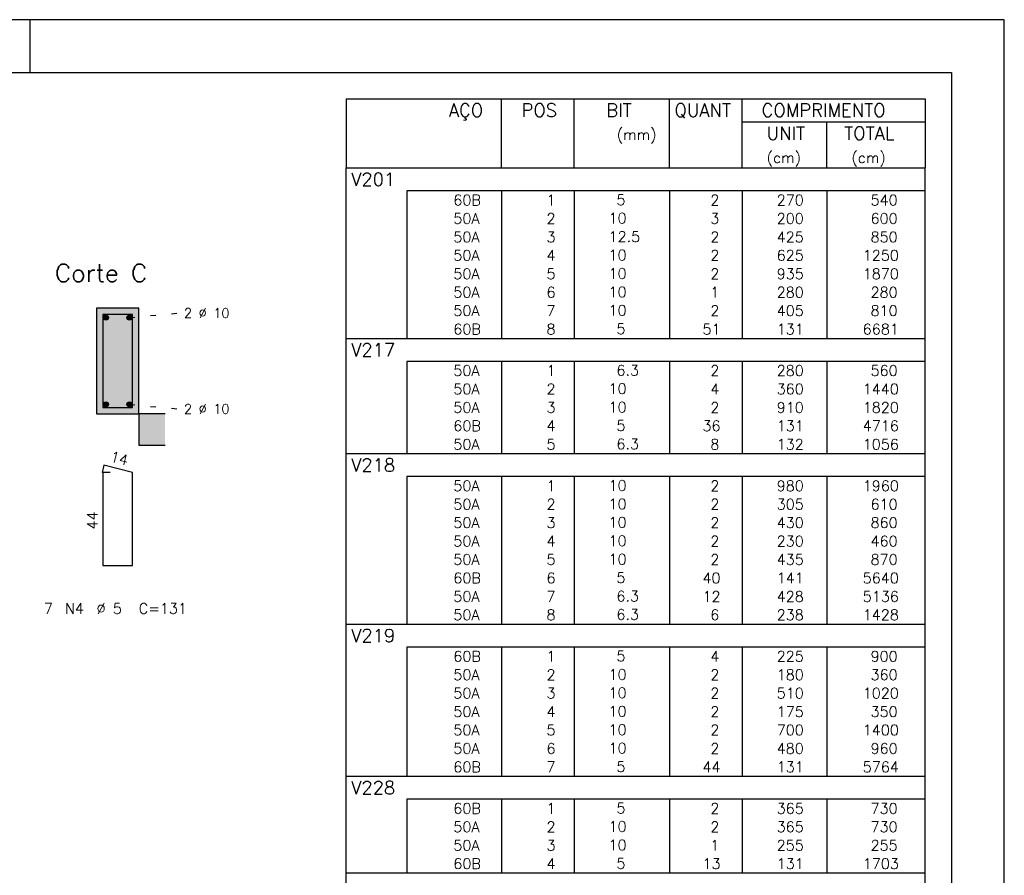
# Model space of a CAD drawing. Extents: x 0 to 84.1, y 0 to 59.4.
# Tile 8 of 8: x 65.4 to 84.1, y 43.2 to 59.4. Entities that reach past the tile are written whole.
import ezdxf

# ---------------------------------------------------------------- set-up
doc = ezdxf.new("R2010")
doc.units = 0
doc.header["$MEASUREMENT"] = 0
doc.linetypes.add('ESTILO_TQS_0002', pattern=[0.4, 0.1, -0.3])
for name, color, linetype in [('1', 1, 'CONTINUOUS'), ('2', 2, 'CONTINUOUS'), ('4', 4, 'CONTINUOUS'), ('6', 6, 'CONTINUOUS'), ('9', 9, 'CONTINUOUS')]:
    doc.layers.add(name, color=color, linetype=linetype)
doc.styles.get("Standard").update_dxf_attribs({"font": 'ROMANS.SHX'})

msp = doc.modelspace()

# ---------------------------------------------------------------- linework, layer by layer
at = {"layer": '1', "linetype": 'ESTILO_TQS_0002'}
for p, q in [((67.485, 53.745), (68.43, 53.83)), ((67.485, 52.095), (68.43, 52.01))]:
    msp.add_line(p, q, dxfattribs=at)
at = {"layer": '1', "linetype": 'Continuous'}
for centre in [(67.035, 53.745), (67.485, 53.745), (67.035, 52.095), (67.485, 52.095)]:
    msp.add_circle(centre, 0.05, dxfattribs=at)
at = {"layer": '2', "linetype": 'Continuous'}
for p, q in [((84.1, 59.4), (0, 59.4)), ((65.6, 58.4), (65.6, 59.4)), ((84.1, 0), (84.1, 59.4)), ((71.6, 57.9), (71.6, 56.588)), ((71.6, 57.9), (82.6, 57.9)), ((74.55, 56.588), (74.55, 57.9)), ((75.93, 56.588), (75.93, 57.9)), ((77.74, 56.588), (77.74, 57.9)), ((79.12, 56.588), (79.12, 57.9)), ((82.6, 57.9), (82.6, 56.588)), ((79.12, 57.463), (82.6, 57.463)), ((80.73, 56.588), (80.73, 57.463)), ((71.6, 56.588), (82.6, 56.588)), ((71.6, 56.15), (71.6, 56.588)), ((71.6, 56.588), (82.6, 56.588)), ((82.6, 56.15), (82.6, 56.588)), ((71.6, 55.8), (71.6, 56.15)), ((82.6, 56.15), (72.75, 56.15)), ((72.75, 56.15), (72.75, 55.8)), ((74.55, 56.15), (74.55, 55.8)), ((75.93, 56.15), (75.93, 55.8)), ((77.74, 56.15), (77.74, 55.8)), ((79.12, 56.15), (79.12, 55.8)), ((80.73, 56.15), (80.73, 55.8)), ((82.6, 55.8), (82.6, 56.15)), ((71.6, 55.45), (71.6, 55.8)), ((72.75, 55.8), (72.75, 55.45)), ((74.55, 55.8), (74.55, 55.45)), ((75.93, 55.8), (75.93, 55.45)), ((77.74, 55.8), (77.74, 55.45)), ((79.12, 55.8), (79.12, 55.45)), ((80.73, 55.8), (80.73, 55.45)), ((82.6, 55.45), (82.6, 55.8)), ((71.6, 55.1), (71.6, 55.45)), ((72.75, 55.45), (72.75, 55.1)), ((74.55, 55.45), (74.55, 55.1)), ((75.93, 55.45), (75.93, 55.1)), ((77.74, 55.45), (77.74, 55.1)), ((79.12, 55.45), (79.12, 55.1)), ((80.73, 55.45), (80.73, 55.1)), ((82.6, 55.1), (82.6, 55.45)), ((71.6, 54.75), (71.6, 55.1)), ((72.75, 55.1), (72.75, 54.75)), ((74.55, 55.1), (74.55, 54.75)), ((75.93, 55.1), (75.93, 54.75)), ((77.74, 55.1), (77.74, 54.75)), ((79.12, 55.1), (79.12, 54.75)), ((80.73, 55.1), (80.73, 54.75)), ((82.6, 54.75), (82.6, 55.1)), ((71.6, 54.4), (71.6, 54.75)), ((72.75, 54.75), (72.75, 54.4)), ((74.55, 54.75), (74.55, 54.4)), ((75.93, 54.75), (75.93, 54.4)), ((77.74, 54.75), (77.74, 54.4)), ((79.12, 54.75), (79.12, 54.4)), ((80.73, 54.75), (80.73, 54.4)), ((82.6, 54.4), (82.6, 54.75)), ((71.6, 54.05), (71.6, 54.4)), ((72.75, 54.4), (72.75, 54.05)), ((74.55, 54.4), (74.55, 54.05)), ((75.93, 54.4), (75.93, 54.05)), ((77.74, 54.4), (77.74, 54.05)), ((79.12, 54.4), (79.12, 54.05)), ((80.73, 54.4), (80.73, 54.05)), ((82.6, 54.05), (82.6, 54.4)), ((71.6, 53.7), (71.6, 54.05)), ((72.75, 54.05), (72.75, 53.7)), ((74.55, 54.05), (74.55, 53.7)), ((75.93, 54.05), (75.93, 53.7)), ((77.74, 54.05), (77.74, 53.7)), ((79.12, 54.05), (79.12, 53.7)), ((80.73, 54.05), (80.73, 53.7)), ((82.6, 53.7), (82.6, 54.05)), ((67.66, 53.92), (66.86, 53.92)), ((66.86, 53.92), (66.86, 51.92)), ((67.66, 51.92), (67.66, 53.92)), ((71.6, 53.35), (71.6, 53.7)), ((72.75, 53.7), (72.75, 53.35)), ((74.55, 53.7), (74.55, 53.35)), ((75.93, 53.7), (75.93, 53.35)), ((77.74, 53.7), (77.74, 53.35)), ((79.12, 53.7), (79.12, 53.35)), ((80.73, 53.7), (80.73, 53.35)), ((82.6, 53.35), (82.6, 53.7)), ((71.6, 52.913), (71.6, 53.35)), ((71.6, 53.35), (82.6, 53.35)), ((82.6, 52.913), (82.6, 53.35)), ((71.6, 52.563), (71.6, 52.913)), ((82.6, 52.913), (72.75, 52.913)), ((72.75, 52.913), (72.75, 52.563)), ((74.55, 52.913), (74.55, 52.563)), ((75.93, 52.913), (75.93, 52.563)), ((77.74, 52.913), (77.74, 52.563)), ((79.12, 52.913), (79.12, 52.563)), ((80.73, 52.913), (80.73, 52.563)), ((82.6, 52.563), (82.6, 52.913)), ((71.6, 52.213), (71.6, 52.563)), ((72.75, 52.563), (72.75, 52.213)), ((74.55, 52.563), (74.55, 52.213)), ((75.93, 52.563), (75.93, 52.213)), ((77.74, 52.563), (77.74, 52.213)), ((79.12, 52.563), (79.12, 52.213)), ((80.73, 52.563), (80.73, 52.213)), ((82.6, 52.213), (82.6, 52.563)), ((71.6, 51.863), (71.6, 52.213)), ((72.75, 52.213), (72.75, 51.863)), ((74.55, 52.213), (74.55, 51.863)), ((75.93, 52.213), (75.93, 51.863)), ((77.74, 52.213), (77.74, 51.863)), ((79.12, 52.213), (79.12, 51.863)), ((80.73, 52.213), (80.73, 51.863)), ((82.6, 51.863), (82.6, 52.213)), ((66.86, 51.92), (67.66, 51.92)), ((67.66, 51.92), (67.66, 51.32)), ((68.16, 51.92), (67.66, 51.92)), ((71.6, 51.513), (71.6, 51.863)), ((72.75, 51.863), (72.75, 51.513)), ((74.55, 51.863), (74.55, 51.513)), ((75.93, 51.863), (75.93, 51.513)), ((77.74, 51.863), (77.74, 51.513)), ((79.12, 51.863), (79.12, 51.513)), ((80.73, 51.863), (80.73, 51.513)), ((82.6, 51.513), (82.6, 51.863)), ((71.6, 51.163), (71.6, 51.513)), ((72.75, 51.513), (72.75, 51.163)), ((74.55, 51.513), (74.55, 51.163)), ((75.93, 51.513), (75.93, 51.163)), ((77.74, 51.513), (77.74, 51.163)), ((79.12, 51.513), (79.12, 51.163)), ((80.73, 51.513), (80.73, 51.163)), ((82.6, 51.163), (82.6, 51.513)), ((67.66, 51.32), (68.16, 51.32)), ((71.6, 50.725), (71.6, 51.163)), ((71.6, 51.163), (82.6, 51.163)), ((82.6, 50.725), (82.6, 51.163)), ((71.6, 50.375), (71.6, 50.725)), ((82.6, 50.725), (72.75, 50.725)), ((72.75, 50.725), (72.75, 50.375)), ((74.55, 50.725), (74.55, 50.375)), ((75.93, 50.725), (75.93, 50.375)), ((77.74, 50.725), (77.74, 50.375)), ((79.12, 50.725), (79.12, 50.375)), ((80.73, 50.725), (80.73, 50.375)), ((82.6, 50.375), (82.6, 50.725)), ((71.6, 50.025), (71.6, 50.375)), ((72.75, 50.375), (72.75, 50.025)), ((74.55, 50.375), (74.55, 50.025)), ((75.93, 50.375), (75.93, 50.025)), ((77.74, 50.375), (77.74, 50.025)), ((79.12, 50.375), (79.12, 50.025)), ((80.73, 50.375), (80.73, 50.025)), ((82.6, 50.025), (82.6, 50.375)), ((71.6, 49.675), (71.6, 50.025)), ((72.75, 50.025), (72.75, 49.675)), ((74.55, 50.025), (74.55, 49.675)), ((75.93, 50.025), (75.93, 49.675)), ((77.74, 50.025), (77.74, 49.675)), ((79.12, 50.025), (79.12, 49.675)), ((80.73, 50.025), (80.73, 49.675)), ((82.6, 49.675), (82.6, 50.025)), ((71.6, 49.325), (71.6, 49.675)), ((72.75, 49.675), (72.75, 49.325)), ((74.55, 49.675), (74.55, 49.325)), ((75.93, 49.675), (75.93, 49.325)), ((77.74, 49.675), (77.74, 49.325)), ((79.12, 49.675), (79.12, 49.325)), ((80.73, 49.675), (80.73, 49.325)), ((82.6, 49.325), (82.6, 49.675)), ((71.6, 48.975), (71.6, 49.325)), ((72.75, 49.325), (72.75, 48.975)), ((74.55, 49.325), (74.55, 48.975)), ((75.93, 49.325), (75.93, 48.975)), ((77.74, 49.325), (77.74, 48.975)), ((79.12, 49.325), (79.12, 48.975)), ((80.73, 49.325), (80.73, 48.975)), ((82.6, 48.975), (82.6, 49.325)), ((71.6, 48.625), (71.6, 48.975)), ((72.75, 48.975), (72.75, 48.625)), ((74.55, 48.975), (74.55, 48.625)), ((75.93, 48.975), (75.93, 48.625)), ((77.74, 48.975), (77.74, 48.625)), ((79.12, 48.975), (79.12, 48.625)), ((80.73, 48.975), (80.73, 48.625)), ((82.6, 48.625), (82.6, 48.975)), ((71.6, 48.275), (71.6, 48.625)), ((72.75, 48.625), (72.75, 48.275)), ((74.55, 48.625), (74.55, 48.275)), ((75.93, 48.625), (75.93, 48.275)), ((77.74, 48.625), (77.74, 48.275)), ((79.12, 48.625), (79.12, 48.275)), ((80.73, 48.625), (80.73, 48.275)), ((82.6, 48.275), (82.6, 48.625)), ((71.6, 47.925), (71.6, 48.275)), ((72.75, 48.275), (72.75, 47.925)), ((74.55, 48.275), (74.55, 47.925)), ((75.93, 48.275), (75.93, 47.925)), ((77.74, 48.275), (77.74, 47.925)), ((79.12, 48.275), (79.12, 47.925)), ((80.73, 48.275), (80.73, 47.925)), ((82.6, 47.925), (82.6, 48.275)), ((71.6, 47.488), (71.6, 47.925)), ((71.6, 47.925), (82.6, 47.925)), ((82.6, 47.488), (82.6, 47.925)), ((71.6, 47.138), (71.6, 47.488)), ((82.6, 47.488), (72.75, 47.488)), ((72.75, 47.488), (72.75, 47.138)), ((74.55, 47.488), (74.55, 47.138)), ((75.93, 47.488), (75.93, 47.138)), ((77.74, 47.488), (77.74, 47.138)), ((79.12, 47.488), (79.12, 47.138)), ((80.73, 47.488), (80.73, 47.138)), ((82.6, 47.138), (82.6, 47.488)), ((71.6, 46.788), (71.6, 47.138)), ((72.75, 47.138), (72.75, 46.788)), ((74.55, 47.138), (74.55, 46.788)), ((75.93, 47.138), (75.93, 46.788)), ((77.74, 47.138), (77.74, 46.788)), ((79.12, 47.138), (79.12, 46.788)), ((80.73, 47.138), (80.73, 46.788)), ((82.6, 46.788), (82.6, 47.138)), ((71.6, 46.438), (71.6, 46.788)), ((72.75, 46.788), (72.75, 46.438)), ((74.55, 46.788), (74.55, 46.438)), ((75.93, 46.788), (75.93, 46.438)), ((77.74, 46.788), (77.74, 46.438)), ((79.12, 46.788), (79.12, 46.438)), ((80.73, 46.788), (80.73, 46.438)), ((82.6, 46.438), (82.6, 46.788)), ((71.6, 46.088), (71.6, 46.438)), ((72.75, 46.438), (72.75, 46.088)), ((74.55, 46.438), (74.55, 46.088)), ((75.93, 46.438), (75.93, 46.088)), ((77.74, 46.438), (77.74, 46.088)), ((79.12, 46.438), (79.12, 46.088)), ((80.73, 46.438), (80.73, 46.088)), ((82.6, 46.088), (82.6, 46.438)), ((71.6, 45.738), (71.6, 46.088)), ((72.75, 46.088), (72.75, 45.738)), ((74.55, 46.088), (74.55, 45.738)), ((75.93, 46.088), (75.93, 45.738)), ((77.74, 46.088), (77.74, 45.738)), ((79.12, 46.088), (79.12, 45.738)), ((80.73, 46.088), (80.73, 45.738)), ((82.6, 45.738), (82.6, 46.088)), ((71.6, 45.388), (71.6, 45.738)), ((72.75, 45.738), (72.75, 45.388)), ((74.55, 45.738), (74.55, 45.388)), ((75.93, 45.738), (75.93, 45.388)), ((77.74, 45.738), (77.74, 45.388)), ((79.12, 45.738), (79.12, 45.388)), ((80.73, 45.738), (80.73, 45.388)), ((82.6, 45.388), (82.6, 45.738)), ((71.6, 45.038), (71.6, 45.388)), ((72.75, 45.388), (72.75, 45.038)), ((74.55, 45.388), (74.55, 45.038)), ((75.93, 45.388), (75.93, 45.038)), ((77.74, 45.388), (77.74, 45.038)), ((79.12, 45.388), (79.12, 45.038)), ((80.73, 45.388), (80.73, 45.038)), ((82.6, 45.038), (82.6, 45.388)), ((71.6, 44.6), (71.6, 45.038)), ((71.6, 45.038), (82.6, 45.038)), ((82.6, 44.6), (82.6, 45.038)), ((71.6, 44.25), (71.6, 44.6)), ((82.6, 44.6), (72.75, 44.6)), ((72.75, 44.6), (72.75, 44.25)), ((74.55, 44.6), (74.55, 44.25)), ((75.93, 44.6), (75.93, 44.25)), ((77.74, 44.6), (77.74, 44.25)), ((79.12, 44.6), (79.12, 44.25)), ((80.73, 44.6), (80.73, 44.25)), ((82.6, 44.25), (82.6, 44.6)), ((71.6, 43.9), (71.6, 44.25)), ((72.75, 44.25), (72.75, 43.9)), ((74.55, 44.25), (74.55, 43.9)), ((75.93, 44.25), (75.93, 43.9)), ((77.74, 44.25), (77.74, 43.9)), ((79.12, 44.25), (79.12, 43.9)), ((80.73, 44.25), (80.73, 43.9)), ((82.6, 43.9), (82.6, 44.25)), ((71.6, 43.55), (71.6, 43.9)), ((72.75, 43.9), (72.75, 43.55)), ((74.55, 43.9), (74.55, 43.55)), ((75.93, 43.9), (75.93, 43.55)), ((77.74, 43.9), (77.74, 43.55)), ((79.12, 43.9), (79.12, 43.55)), ((80.73, 43.9), (80.73, 43.55)), ((82.6, 43.55), (82.6, 43.9)), ((71.6, 43.2), (71.6, 43.55)), ((72.75, 43.55), (72.75, 43.2)), ((74.55, 43.55), (74.55, 43.2)), ((75.93, 43.55), (75.93, 43.2)), ((77.74, 43.55), (77.74, 43.2)), ((79.12, 43.55), (79.12, 43.2)), ((80.73, 43.55), (80.73, 43.2)), ((82.6, 43.2), (82.6, 43.55)), ((71.6, 42.763), (71.6, 43.2)), ((71.6, 43.2), (82.6, 43.2)), ((82.6, 42.763), (82.6, 43.2))]:
    msp.add_line(p, q, dxfattribs=at)
msp.add_lwpolyline([(83.1, 1), (2.5, 1), (2.5, 58.4), (83.1, 58.4), (83.1, 1)], dxfattribs=at)
at = {"layer": '4', "linetype": 'Continuous'}
msp.add_lwpolyline([(66.98, 53.8), (66.98, 52.04), (67.54, 52.04), (67.54, 53.8), (66.98, 53.8)], dxfattribs=at)
at = {"layer": '6', "linetype": 'Continuous'}
for p, q in [((66.998, 50.94), (66.963, 50.804)), ((67.54, 50.8), (66.998, 50.94)), ((67.12, 50.8), (66.98, 50.8)), ((66.98, 50.8), (66.98, 49.04)), ((67.54, 49.04), (67.54, 50.8)), ((66.98, 49.04), (67.54, 49.04))]:
    msp.add_line(p, q, dxfattribs=at)
at = {"layer": '9', "linetype": 'Continuous'}
for points in [[(67.66, 51.92), (67.66, 53.92), (66.86, 53.92)], [(67.66, 51.92), (66.86, 53.92), (66.86, 51.92)], [(67.66, 51.92), (67.66, 51.92), (67.66, 53.92)], [(67.085, 53.745), (67.01, 53.788), (66.988, 53.762)], [(67.085, 53.745), (66.988, 53.762), (66.988, 53.728)], [(67.085, 53.745), (66.988, 53.728), (67.01, 53.702)], [(67.085, 53.745), (67.044, 53.794), (67.01, 53.788)], [(67.085, 53.745), (67.01, 53.702), (67.044, 53.696)], [(67.085, 53.745), (67.073, 53.777), (67.044, 53.794)], [(67.085, 53.745), (67.044, 53.696), (67.073, 53.713)], [(67.085, 53.745), (67.073, 53.713), (67.085, 53.745)], [(67.535, 53.745), (67.46, 53.788), (67.438, 53.762)], [(67.535, 53.745), (67.438, 53.762), (67.438, 53.728)], [(67.535, 53.745), (67.438, 53.728), (67.46, 53.702)], [(67.535, 53.745), (67.494, 53.794), (67.46, 53.788)], [(67.535, 53.745), (67.46, 53.702), (67.494, 53.696)], [(67.535, 53.745), (67.523, 53.777), (67.494, 53.794)], [(67.535, 53.745), (67.494, 53.696), (67.523, 53.713)], [(67.535, 53.745), (67.523, 53.713), (67.535, 53.745)], [(67.085, 52.095), (67.01, 52.138), (66.988, 52.112)], [(67.085, 52.095), (66.988, 52.112), (66.988, 52.078)], [(67.085, 52.095), (66.988, 52.078), (67.01, 52.052)], [(67.085, 52.095), (67.044, 52.144), (67.01, 52.138)], [(67.085, 52.095), (67.01, 52.052), (67.044, 52.046)], [(67.085, 52.095), (67.073, 52.127), (67.044, 52.144)], [(67.085, 52.095), (67.044, 52.046), (67.073, 52.063)], [(67.085, 52.095), (67.073, 52.063), (67.085, 52.095)], [(67.535, 52.095), (67.46, 52.138), (67.438, 52.112)], [(67.535, 52.095), (67.438, 52.112), (67.438, 52.078)], [(67.535, 52.095), (67.438, 52.078), (67.46, 52.052)], [(67.535, 52.095), (67.494, 52.144), (67.46, 52.138)], [(67.535, 52.095), (67.46, 52.052), (67.494, 52.046)], [(67.535, 52.095), (67.523, 52.127), (67.494, 52.144)], [(67.535, 52.095), (67.494, 52.046), (67.523, 52.063)], [(67.535, 52.095), (67.523, 52.063), (67.535, 52.095)], [(67.66, 51.92), (66.86, 51.92), (67.66, 51.92)], [(67.66, 51.92), (67.66, 51.32), (68.16, 51.32)], [(67.66, 51.92), (68.16, 51.32), (68.16, 51.92)], [(67.66, 51.92), (68.16, 51.92), (67.66, 51.92)]]:
    msp.add_solid(points, dxfattribs=at)

# ---------------------------------------------------------------- texts
at = {"layer": '2', "linetype": 'Continuous'}
for s, height, p in [('AÇO', 0.25, (73.55, 57.556)), ('POS', 0.25, (74.93, 57.556)), ('BIT', 0.25, (76.54, 57.556)), ('QUANT', 0.25, (77.836, 57.556)), ('COMPRIMENTO', 0.25, (79.489, 57.556)), ('(mm)', 0.2, (76.74, 57.119)), ('UNIT', 0.25, (79.587, 57.119)), ('TOTAL', 0.25, (81.059, 57.119)), ('(cm)', 0.2, (79.587, 56.681)), ('(cm)', 0.2, (81.197, 56.681)), ('V201', 0.25, (71.696, 56.244)), ('     60B', 0.2, (72.89, 55.875)), ('  1', 0.2, (75.13, 55.875)), ('    5  ', 0.2, (76.137, 55.881)), ('    2', 0.2, (77.92, 55.875)), ('   270', 0.2, (79.33, 55.875)), ('    540', 0.2, (80.964, 55.875)), ('   10  ', 0.2, (76.137, 55.531)), ('     50A', 0.2, (72.89, 55.525)), ('  2', 0.2, (75.13, 55.525)), ('    3', 0.2, (77.92, 55.525)), ('   200', 0.2, (79.33, 55.525)), ('    600', 0.2, (80.964, 55.525)), ('     50A', 0.2, (72.89, 55.175)), ('  3', 0.2, (75.13, 55.175)), ('   12.5', 0.2, (76.137, 55.181)), ('    2', 0.2, (77.92, 55.175)), ('   425', 0.2, (79.33, 55.175)), ('    850', 0.2, (80.964, 55.175)), ('     50A', 0.2, (72.89, 54.825)), ('  4', 0.2, (75.13, 54.825)), ('   10  ', 0.2, (76.137, 54.831)), ('    2', 0.2, (77.92, 54.825)), ('   625', 0.2, (79.33, 54.825)), ('   1250', 0.2, (80.964, 54.825)), ('Corte C', 0.34, (66.07, 54.42)), ('     50A', 0.2, (72.89, 54.475)), ('  5', 0.2, (75.13, 54.475)), ('   10  ', 0.2, (76.137, 54.481)), ('    2', 0.2, (77.92, 54.475)), ('   935', 0.2, (79.33, 54.475)), ('   1870', 0.2, (80.964, 54.475)), ('     50A', 0.2, (72.89, 54.125)), ('  6', 0.2, (75.13, 54.125)), ('   10  ', 0.2, (76.137, 54.131)), ('    1', 0.2, (77.92, 54.125)), ('   280', 0.2, (79.33, 54.125)), ('    280', 0.2, (80.964, 54.125)), ('2 %%c 10', 0.18, (68.52, 53.74)), ('     50A', 0.2, (72.89, 53.775)), ('  7', 0.2, (75.13, 53.775)), ('   10  ', 0.2, (76.137, 53.781)), ('    2', 0.2, (77.92, 53.775)), ('   405', 0.2, (79.33, 53.775)), ('    810', 0.2, (80.964, 53.775)), ('     60B', 0.2, (72.89, 53.425)), ('  8', 0.2, (75.13, 53.425)), ('    5  ', 0.2, (76.137, 53.431)), ('   51', 0.2, (77.92, 53.425)), ('   131', 0.2, (79.33, 53.425)), ('   6681', 0.2, (80.964, 53.425)), ('V217', 0.25, (71.696, 53.006)), ('     50A', 0.2, (72.89, 52.638)), ('  1', 0.2, (75.13, 52.638)), ('    6.3', 0.2, (76.137, 52.644)), ('    2', 0.2, (77.92, 52.638)), ('   280', 0.2, (79.33, 52.638)), ('    560', 0.2, (80.964, 52.638)), ('     50A', 0.2, (72.89, 52.288)), ('  2', 0.2, (75.13, 52.288)), ('   10  ', 0.2, (76.137, 52.294)), ('    4', 0.2, (77.92, 52.288)), ('   360', 0.2, (79.33, 52.288)), ('   1440', 0.2, (80.964, 52.288)), ('2 %%c 10', 0.18, (68.52, 51.92)), ('     50A', 0.2, (72.89, 51.938)), ('  3', 0.2, (75.13, 51.938)), ('   10  ', 0.2, (76.137, 51.944)), ('    2', 0.2, (77.92, 51.938)), ('   910', 0.2, (79.33, 51.938)), ('   1820', 0.2, (80.964, 51.938)), ('     60B', 0.2, (72.89, 51.588)), ('  4', 0.2, (75.13, 51.588)), ('    5  ', 0.2, (76.137, 51.594)), ('   36', 0.2, (77.92, 51.588)), ('   131', 0.2, (79.33, 51.588)), ('   4716', 0.2, (80.964, 51.588)), ('     50A', 0.2, (72.89, 51.238)), ('  5', 0.2, (75.13, 51.238)), ('    6.3', 0.2, (76.137, 51.244)), ('    8', 0.2, (77.92, 51.238)), ('   132', 0.2, (79.33, 51.238)), ('   1056', 0.2, (80.964, 51.238)), ('V218', 0.25, (71.696, 50.819)), ('     50A', 0.2, (72.89, 50.45)), ('  1', 0.2, (75.13, 50.45)), ('   10  ', 0.2, (76.137, 50.456)), ('    2', 0.2, (77.92, 50.45)), ('   980', 0.2, (79.33, 50.45)), ('   1960', 0.2, (80.964, 50.45)), ('   10  ', 0.2, (76.137, 50.106)), ('     50A', 0.2, (72.89, 50.1)), ('  2', 0.2, (75.13, 50.1)), ('    2', 0.2, (77.92, 50.1)), ('   305', 0.2, (79.33, 50.1)), ('    610', 0.2, (80.964, 50.1)), ('     50A', 0.2, (72.89, 49.75)), ('  3', 0.2, (75.13, 49.75)), ('   10  ', 0.2, (76.137, 49.756)), ('    2', 0.2, (77.92, 49.75)), ('   430', 0.2, (79.33, 49.75)), ('    860', 0.2, (80.964, 49.75)), ('     50A', 0.2, (72.89, 49.4)), ('  4', 0.2, (75.13, 49.4)), ('   10  ', 0.2, (76.137, 49.406)), ('    2', 0.2, (77.92, 49.4)), ('   230', 0.2, (79.33, 49.4)), ('    460', 0.2, (80.964, 49.4)), ('     50A', 0.2, (72.89, 49.05)), ('  5', 0.2, (75.13, 49.05)), ('   10  ', 0.2, (76.137, 49.056)), ('    2', 0.2, (77.92, 49.05)), ('   435', 0.2, (79.33, 49.05)), ('    870', 0.2, (80.964, 49.05)), ('     60B', 0.2, (72.89, 48.7)), ('  6', 0.2, (75.13, 48.7)), ('    5  ', 0.2, (76.137, 48.706)), ('   40', 0.2, (77.92, 48.7)), ('   141', 0.2, (79.33, 48.7)), ('   5640', 0.2, (80.964, 48.7)), ('     50A', 0.2, (72.89, 48.35)), ('  7', 0.2, (75.13, 48.35)), ('    6.3', 0.2, (76.137, 48.356)), ('   12', 0.2, (77.92, 48.35)), ('   428', 0.2, (79.33, 48.35)), ('   5136', 0.2, (80.964, 48.35)), ('7', 0.2, (65.86, 48.12)), ('N4', 0.2, (66.26, 48.12)), ('%%c 5', 0.2, (66.86, 48.12)), ('C=131', 0.2, (67.66, 48.12)), ('     50A', 0.2, (72.89, 48)), ('  8', 0.2, (75.13, 48)), ('    6.3', 0.2, (76.137, 48.006)), ('    6', 0.2, (77.92, 48)), ('   238', 0.2, (79.33, 48)), ('   1428', 0.2, (80.964, 48)), ('V219', 0.25, (71.696, 47.581)), ('     60B', 0.2, (72.89, 47.213)), ('  1', 0.2, (75.13, 47.213)), ('    5  ', 0.2, (76.137, 47.219)), ('    4', 0.2, (77.92, 47.213)), ('   225', 0.2, (79.33, 47.213)), ('    900', 0.2, (80.964, 47.213)), ('     50A', 0.2, (72.89, 46.863)), ('  2', 0.2, (75.13, 46.863)), ('   10  ', 0.2, (76.137, 46.869)), ('    2', 0.2, (77.92, 46.863)), ('   180', 0.2, (79.33, 46.863)), ('    360', 0.2, (80.964, 46.863)), ('     50A', 0.2, (72.89, 46.513)), ('  3', 0.2, (75.13, 46.513)), ('   10  ', 0.2, (76.137, 46.519)), ('    2', 0.2, (77.92, 46.513)), ('   510', 0.2, (79.33, 46.513)), ('   1020', 0.2, (80.964, 46.513)), ('     50A', 0.2, (72.89, 46.163)), ('  4', 0.2, (75.13, 46.163)), ('   10  ', 0.2, (76.137, 46.169)), ('    2', 0.2, (77.92, 46.163)), ('   175', 0.2, (79.33, 46.163)), ('    350', 0.2, (80.964, 46.163)), ('     50A', 0.2, (72.89, 45.813)), ('  5', 0.2, (75.13, 45.813)), ('   10  ', 0.2, (76.137, 45.819)), ('    2', 0.2, (77.92, 45.813)), ('   700', 0.2, (79.33, 45.813)), ('   1400', 0.2, (80.964, 45.813)), ('     50A', 0.2, (72.89, 45.463)), ('  6', 0.2, (75.13, 45.463)), ('   10  ', 0.2, (76.137, 45.469)), ('    2', 0.2, (77.92, 45.463)), ('   480', 0.2, (79.33, 45.463)), ('    960', 0.2, (80.964, 45.463)), ('     60B', 0.2, (72.89, 45.113)), ('  7', 0.2, (75.13, 45.113)), ('    5  ', 0.2, (76.137, 45.119)), ('   44', 0.2, (77.92, 45.113)), ('   131', 0.2, (79.33, 45.113)), ('   5764', 0.2, (80.964, 45.113)), ('V228', 0.25, (71.696, 44.694)), ('     60B', 0.2, (72.89, 44.325)), ('  1', 0.2, (75.13, 44.325)), ('    5  ', 0.2, (76.137, 44.331)), ('    2', 0.2, (77.92, 44.325)), ('   365', 0.2, (79.33, 44.325)), ('    730', 0.2, (80.964, 44.325)), ('     50A', 0.2, (72.89, 43.975)), ('  2', 0.2, (75.13, 43.975)), ('   10  ', 0.2, (76.137, 43.981)), ('    2', 0.2, (77.92, 43.975)), ('   365', 0.2, (79.33, 43.975)), ('    730', 0.2, (80.964, 43.975)), ('     50A', 0.2, (72.89, 43.625)), ('  3', 0.2, (75.13, 43.625)), ('   10  ', 0.2, (76.137, 43.631)), ('    1', 0.2, (77.92, 43.625)), ('   255', 0.2, (79.33, 43.625)), ('    255', 0.2, (80.964, 43.625)), ('     60B', 0.2, (72.89, 43.275)), ('  4', 0.2, (75.13, 43.275)), ('    5  ', 0.2, (76.137, 43.281)), ('   13', 0.2, (77.92, 43.275)), ('   131', 0.2, (79.33, 43.275)), ('   1703', 0.2, (80.964, 43.275))]:
    msp.add_text(s, height=height, dxfattribs=at).set_placement(p)
for s, rotation, p in [('14', 345.5225, (67.1, 51.017)), ('44', 90, (66.88, 49.72))]:
    msp.add_text(s, height=0.2, rotation=rotation, dxfattribs=at).set_placement(p)

doc.saveas('drawing.dxf')
